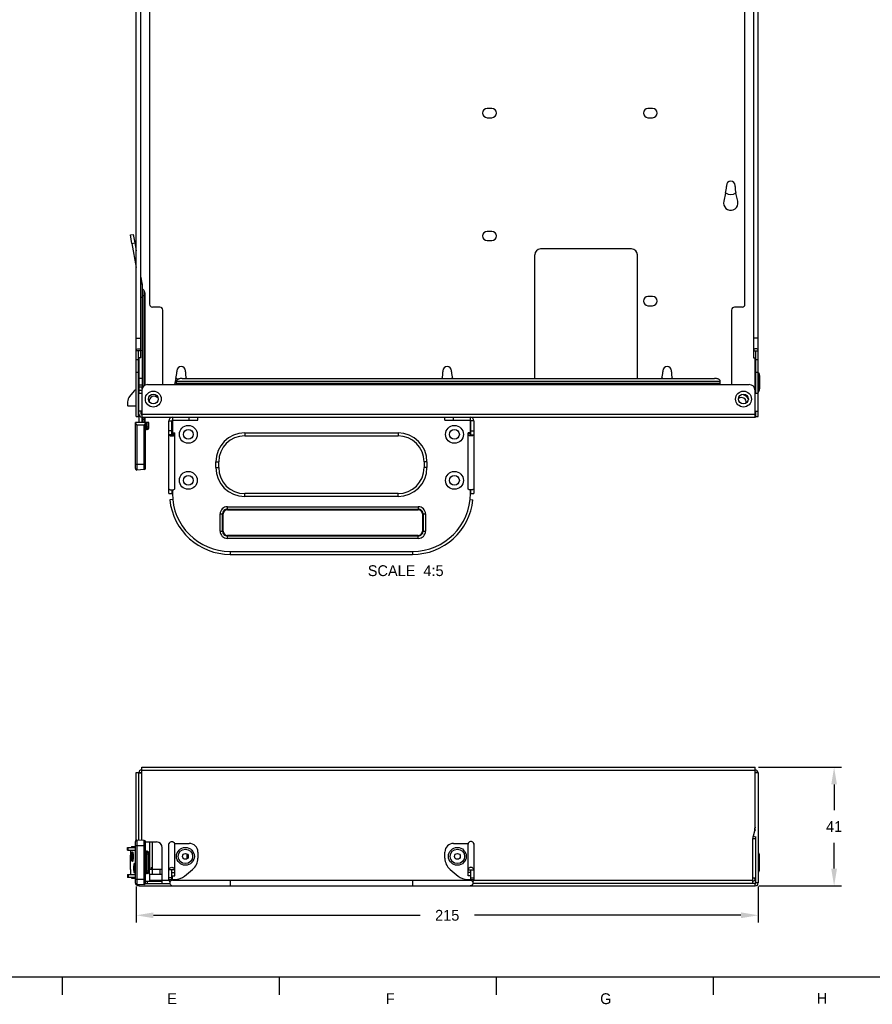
# Model space of a CAD drawing. Header units: millimetres. Extents: x 27 to 822, y 22 to 571.
# Tile 2 of 4: x 263 to 499, y 22 to 295. Entities that reach past the tile are written whole.
import ezdxf

# ---------------------------------------------------------------- set-up
doc = ezdxf.new("R2010")
doc.units = ezdxf.units.MM
doc.header["$LTSCALE"] = 46.255
doc.header["$PDMODE"] = 3
doc.header["$PDSIZE"] = 0.3125
doc.layers.get('0').update_dxf_attribs({"linetype": 'CONTINUOUS'})
doc.layers.get('Defpoints').update_dxf_attribs({"linetype": 'CONTINUOUS'})
for name, color, linetype in [('OES-SLED-ASSY-NOKIA-RDXF_FORMAT', 7, 'CONTINUOUS'), ('OES-SLED-ASSY-NOKIA-REFDXF_TEXT', 7, 'CONTINUOUS'), ('S5BN-MB-BLADDXF_CONTINUOUS_LINE', 7, 'CONTINUOUS'), ('S5FN-S5T-HDDDXF_CONTINUOUS_LINE', 7, 'CONTINUOUS'), ('S9N-10123543DXF_CONTINUOUS_LINE', 7, 'CONTINUOUS'), ('S9N-MB-REF_DXF_CONTINUOUS_LINE', 7, 'CONTINUOUS'), ('S9N-MB-TRAY-BASE-1DXF_DIMENSION', 7, 'CONTINUOUS'), ('S9N-MB-TRAY-DXF_CONTINUOUS_LINE', 7, 'CONTINUOUS'), ('S9N-SLED-FNT-REF_DXF_DIMENSION', 7, 'CONTINUOUS'), ('S9N-SLED-FNTDXF_CONTINUOUS_LINE', 7, 'CONTINUOUS'), ('TU1-RIVET-DUDXF_CONTINUOUS_LINE', 7, 'CONTINUOUS')]:
    doc.layers.add(name, color=color, linetype=linetype)
doc.styles.add('TEXTSTYLE_2', font='txt')
doc.dimstyles.new('DIMSTYLE_1', dxfattribs={"dimtxt": 3, "dimasz": 4.76, "dimexe": 2, "dimexo": 1, "dimgap": 3, "dimtad": 0, "dimtih": 1, "dimtoh": 1, "dimlfac": 1.25, "dimdsep": 46, "dimtxsty": 'Standard', "dimblk": '_FILLED', "dimblk1": '_FILLED', "dimblk2": '_FILLED', "dimcen": 0.09, "dimadec": 0, "dimazin": 0, "dimtp": 0.01, "dimtm": 0.01, "dimtfac": 1, "dimtofl": 0, "dimtmove": 0, "dimatfit": 3, "dimldrblk": '_FILLED', "dimfxl": 1, "dimtolj": 1, "dimarcsym": 0})

# ---------------------------------------------------------------- blocks, each defined once
blk = doc.blocks.new('_FILLED')
at = {"color": 0, "linetype": 'ByBlock'}
blk.add_solid([(0, 0), (-1, 0.167), (-1, -0.167)], dxfattribs=at)
blk = doc.blocks.new('*D1')
at = {"layer": 'Defpoints', "color": 0}
for p in [(466.59, 87.96), (466.67, 55.16), (488.46, 55.16)]:
    blk.add_point(p, dxfattribs=at)
at = {"layer": 'S9N-SLED-FNT-REF_DXF_DIMENSION', "color": 0, "linetype": 'Continuous', "lineweight": -2}
for p, q in [((467.59, 87.96), (490.46, 87.96)), ((488.46, 83.2), (488.46, 76.06)), ((488.46, 59.92), (488.46, 67.06)), ((467.67, 55.16), (490.46, 55.16))]:
    blk.add_line(p, q, dxfattribs=at)
at = {"layer": 'S9N-SLED-FNT-REF_DXF_DIMENSION', "color": 0, "lineweight": -2, "xscale": 4.76, "yscale": 4.76, "zscale": 4.76}
for p, rotation in [((488.46, 87.96), 90), ((488.46, 55.16), 270)]:
    blk.add_blockref('_FILLED', p, dxfattribs=dict(at, rotation=rotation))
at = {"layer": 'S9N-SLED-FNT-REF_DXF_DIMENSION', "color": 0, "insert": (488.46, 73.06), "char_height": 3, "attachment_point": 2}
blk.add_mtext('\\A1;41', dxfattribs=at)
blk = doc.blocks.new('*D2')
at = {"layer": 'Defpoints', "color": 0}
for p in [(295.47, 55.96), (467.47, 55.96), (467.47, 47.02)]:
    blk.add_point(p, dxfattribs=at)
at = {"layer": 'S9N-MB-TRAY-BASE-1DXF_DIMENSION', "color": 0, "linetype": 'Continuous', "lineweight": -2}
for p, q in [((295.47, 54.96), (295.47, 45.02)), ((467.47, 54.96), (467.47, 45.02)), ((300.23, 47.02), (373.97, 47.02)), ((462.71, 47.02), (388.97, 47.02))]:
    blk.add_line(p, q, dxfattribs=at)
at = {"layer": 'S9N-MB-TRAY-BASE-1DXF_DIMENSION', "color": 0, "lineweight": -2, "xscale": 4.76, "yscale": 4.76, "zscale": 4.76, "rotation": 180}
blk.add_blockref('_FILLED', (295.47, 47.02), dxfattribs=at)
at = {"layer": 'S9N-MB-TRAY-BASE-1DXF_DIMENSION', "color": 0, "lineweight": -2, "xscale": 4.76, "yscale": 4.76, "zscale": 4.76}
blk.add_blockref('_FILLED', (467.47, 47.02), dxfattribs=at)
at = {"layer": 'S9N-MB-TRAY-BASE-1DXF_DIMENSION', "color": 0, "insert": (381.47, 48.52), "char_height": 3, "attachment_point": 2}
blk.add_mtext('\\A1;215', dxfattribs=at)

msp = doc.modelspace()

# ---------------------------------------------------------------- linework, layer by layer
at = {"layer": 'OES-SLED-ASSY-NOKIA-RDXF_FORMAT', "color": 7, "linetype": 'Continuous'}
msp.add_line((35, 30), (811, 30), dxfattribs=at)
at = {"layer": 'OES-SLED-ASSY-NOKIA-RDXF_FORMAT', "color": 0, "linetype": 'Continuous'}
for p, q in [((275, 30), (275, 25)), ((335, 30), (335, 25)), ((395, 30), (395, 25)), ((455, 30), (455, 25))]:
    msp.add_line(p, q, dxfattribs=at)
at = {"layer": 'S5BN-MB-BLADDXF_CONTINUOUS_LINE', "color": 0, "linetype": 'Continuous'}
for p, q in [((293.8753, 235.2376), (294.6631, 235.3765)), ((294.2921, 232.874), (293.8753, 235.2376)), ((294.6631, 235.3765), (295.0799, 233.0129)), ((294.2921, 232.874), (295.0799, 233.0129)), ((294.2921, 232.874), (295.4716, 226.1842)), ((295.0799, 233.0129), (295.4716, 230.7913)), ((296.7516, 223.532), (297.0595, 221.7861)), ((296.7516, 221.7319), (297.0595, 221.7861)), ((296.7516, 221.6472), (297.0716, 221.6472)), ((297.0716, 221.6472), (297.0716, 217.8917)), ((297.0716, 217.8917), (296.7516, 217.8917)), ((297.0716, 217.8917), (297.0716, 193.0917)), ((297.567, 219.9276), (297.1185, 220.3762)), ((297.1185, 220.3762), (297.1185, 192.8156)), ((297.1185, 218.4917), (297.8716, 218.4917)), ((297.567, 219.9276), (297.567, 193.4356)), ((297.8716, 219.1923), (297.8716, 193.637)), ((296.2716, 193.0917), (296.2716, 201.2312)), ((296.2716, 195.5897), (297.0716, 195.5897)), ((296.2716, 193.7162), (297.0716, 193.7162)), ((294.9277, 192.119), (293.6279, 190.5592)), ((295.4716, 192.2917), (295.2965, 192.2917)), ((296.2716, 192.2917), (296.1116, 192.2917)), ((297.0716, 193.0917), (296.2716, 193.0917)), ((296.2716, 192.2917), (296.2716, 193.0917)), ((296.2716, 192.2917), (297.0007, 192.2917)), ((296.2716, 191.4117), (296.2716, 192.2917)), ((297.0716, 192.6817), (297.0716, 193.0917)), ((293.0716, 189.0227), (293.0716, 188.06)), ((293.2316, 187.9), (295.4716, 187.9)), ((296.1116, 187.9), (296.1916, 187.9)), ((296.2716, 183.3717), (296.2716, 185.2917)), ((296.9916, 185.9317), (296.8316, 185.9317)), ((296.9916, 185.6117), (296.8396, 185.6117)), ((297.0716, 183.3717), (297.0716, 184.8517)), ((297.1185, 184.8517), (297.1185, 183.3717)), ((297.1185, 184.2517), (297.8716, 184.2517)), ((297.567, 184.8517), (297.567, 183.3717)), ((297.8716, 184.8517), (297.8716, 183.5511)), ((293.0716, 65.0025), (293.0716, 65.8025)), ((293.0716, 65.8025), (295.2316, 65.8025)), ((293.2316, 65.0025), (293.2316, 65.8025)), ((294.2921, 66.0425), (295.2316, 66.0425)), ((293.0716, 65.0025), (295.2316, 65.0025)), ((293.8753, 59.6425), (293.8753, 63.6425)), ((294.1601, 63.2425), (294.3176, 63.2425)), ((294.8199, 60.0425), (294.9775, 60.0425)), ((293.0716, 58.2825), (293.0716, 57.4825)), ((293.0716, 58.2825), (295.2316, 58.2825)), ((295.2316, 57.4825), (293.0716, 57.4825)), ((293.2316, 58.2825), (293.2316, 57.4825)), ((294.2921, 57.2425), (295.2316, 57.2425))]:
    msp.add_line(p, q, dxfattribs=at)
for centre, radius, start, end in [((296.2716, 221.6472), 0.8, 0, 10), ((297.2316, 220.4893), 0.16, 180, 225), ((296.8316, 219.1923), 1.04, 0, 45), ((295.2965, 191.8117), 0.48, 90, 140.194429), ((295.4716, 189.0227), 2.4, 140.194429, 180), ((293.2316, 188.06), 0.16, 180, 270), ((296.8316, 183.5511), 1.04, 350.00204, 360)]:
    msp.add_arc(centre, radius, start, end, dxfattribs=at)
for points, knots in [([(294.2921, 66.0425), (294.255, 66.0425), (294.1974, 65.9891), (294.1489, 65.9008), (294.1232, 65.8382), (294.1105, 65.8029)], [0, 0, 0, 0, 0.35707994, 0.63859637, 1, 1, 1, 1]), ([(293.9495, 65.0097), (293.937, 64.9054), (293.8915, 64.4511), (293.8753, 63.994), (293.8753, 63.6425)], [0, 0, 0, 0, 0.22999549, 1, 1, 1, 1]), ([(294.1601, 63.2425), (294.1601, 63.4161), (294.168, 63.6685), (294.1971, 63.989), (294.2252, 64.1929), (294.2595, 64.3606), (294.2934, 64.4742), (294.3253, 64.5415), (294.3504, 64.5807), (294.3786, 64.6025), (294.3962, 64.6025)], [0, 0, 0, 0, 0.36872094, 0.53585988, 0.68323428, 0.80562813, 0.89918875, 0.93456048, 0.96250558, 1, 1, 1, 1]), ([(294.3962, 61.8825), (294.3786, 61.8825), (294.3504, 61.9042), (294.3253, 61.9435), (294.2934, 62.0107), (294.2595, 62.1243), (294.2252, 62.2921), (294.1971, 62.496), (294.168, 62.8164), (294.1601, 63.0689), (294.1601, 63.2425)], [0, 0, 0, 0, 0.03749442, 0.06543952, 0.10081125, 0.19437187, 0.31676572, 0.46414012, 0.63127906, 1, 1, 1, 1]), ([(294.4557, 64.4796), (294.43, 64.412), (294.3902, 64.2449), (294.3317, 63.8328), (294.3176, 63.4879), (294.3176, 63.2425)], [0, 0, 0, 0, 0.17359121, 0.41048255, 1, 1, 1, 1]), ([(294.3176, 63.2425), (294.3176, 62.9971), (294.3317, 62.6522), (294.3902, 62.2401), (294.43, 62.0729), (294.4557, 62.0054)], [0, 0, 0, 0, 0.58951728, 0.82640866, 1, 1, 1, 1]), ([(294.3962, 64.6025), (294.405, 64.6025), (294.4174, 64.5981), (294.4272, 64.5908), (294.4299, 64.5886)], [0, 0, 0, 0, 0.71904767, 1, 1, 1, 1]), ([(294.4299, 64.5886), (294.4434, 64.5774), (294.4685, 64.5418), (294.4855, 64.5029), (294.4943, 64.4796)], [0, 0, 0, 0, 0.41383834, 1, 1, 1, 1]), ([(294.4943, 64.4796), (294.52, 64.412), (294.5599, 64.2449), (294.6184, 63.8328), (294.6324, 63.4879), (294.6324, 63.2425)], [0, 0, 0, 0, 0.17358745, 0.41047769, 1, 1, 1, 1]), ([(294.6324, 63.2425), (294.6324, 62.9971), (294.6184, 62.6522), (294.5599, 62.2401), (294.52, 62.0729), (294.4943, 62.0054)], [0, 0, 0, 0, 0.58952231, 0.82641255, 1, 1, 1, 1]), ([(294.4299, 61.8963), (294.4272, 61.8941), (294.4174, 61.8869), (294.405, 61.8825), (294.3962, 61.8825)], [0, 0, 0, 0, 0.28095233, 1, 1, 1, 1]), ([(294.4943, 62.0054), (294.4855, 61.9821), (294.4685, 61.9432), (294.4434, 61.9075), (294.4299, 61.8963)], [0, 0, 0, 0, 0.58616166, 1, 1, 1, 1]), ([(294.8199, 60.0425), (294.8199, 60.2161), (294.8279, 60.4685), (294.857, 60.789), (294.8851, 60.9929), (294.9194, 61.1606), (294.9532, 61.2742), (294.9851, 61.3415), (295.0102, 61.3807), (295.0385, 61.4025), (295.0561, 61.4025)], [0, 0, 0, 0, 0.36872094, 0.53585988, 0.68323428, 0.80562813, 0.89918875, 0.93456048, 0.96250558, 1, 1, 1, 1]), ([(295.0561, 58.6825), (295.0385, 58.6825), (295.0102, 58.7042), (294.9851, 58.7435), (294.9532, 58.8107), (294.9194, 58.9243), (294.8851, 59.0921), (294.857, 59.296), (294.8279, 59.6164), (294.8199, 59.8689), (294.8199, 60.0425)], [0, 0, 0, 0, 0.03749442, 0.06543952, 0.10081125, 0.19437187, 0.31676572, 0.46414012, 0.63127906, 1, 1, 1, 1]), ([(295.1156, 61.2796), (295.0899, 61.212), (295.05, 61.0449), (294.9916, 60.6328), (294.9775, 60.2879), (294.9775, 60.0425)], [0, 0, 0, 0, 0.17359121, 0.41048255, 1, 1, 1, 1]), ([(294.9775, 60.0425), (294.9775, 59.7971), (294.9916, 59.4522), (295.05, 59.0401), (295.0899, 58.8729), (295.1156, 58.8054)], [0, 0, 0, 0, 0.58951728, 0.82640866, 1, 1, 1, 1]), ([(295.0561, 61.4025), (295.0649, 61.4025), (295.0772, 61.3981), (295.0871, 61.3908), (295.0897, 61.3886)], [0, 0, 0, 0, 0.71904767, 1, 1, 1, 1]), ([(295.0897, 61.3886), (295.1033, 61.3774), (295.1283, 61.3418), (295.1454, 61.3029), (295.1542, 61.2796)], [0, 0, 0, 0, 0.41383834, 1, 1, 1, 1]), ([(295.1542, 61.2796), (295.1722, 61.2324), (295.2028, 61.1199), (295.2235, 61.0055), (295.2334, 60.9406)], [0, 0, 0, 0, 0.43475379, 1, 1, 1, 1]), ([(293.8753, 59.6425), (293.8753, 59.5218), (293.8814, 59.0653), (293.9094, 58.6087), (293.9495, 58.2753)], [0, 0, 0, 0, 0.26443703, 1, 1, 1, 1]), ([(294.1105, 57.482), (294.1232, 57.4468), (294.1489, 57.3842), (294.1974, 57.2959), (294.255, 57.2425), (294.2921, 57.2425)], [0, 0, 0, 0, 0.36140363, 0.64292006, 1, 1, 1, 1]), ([(295.0897, 58.6963), (295.0871, 58.6941), (295.0772, 58.6869), (295.0649, 58.6825), (295.0561, 58.6825)], [0, 0, 0, 0, 0.28095233, 1, 1, 1, 1]), ([(295.1542, 58.8054), (295.1454, 58.7821), (295.1283, 58.7432), (295.1033, 58.7075), (295.0897, 58.6963)], [0, 0, 0, 0, 0.58616166, 1, 1, 1, 1]), ([(295.2334, 59.1444), (295.2235, 59.0794), (295.2028, 58.9651), (295.1722, 58.8526), (295.1542, 58.8054)], [0, 0, 0, 0, 0.56524621, 1, 1, 1, 1])]:
    msp.add_open_spline(points, degree=3, knots=knots, dxfattribs=at)
for points in [[(294.4722, 64.5188), (294.4662, 64.5059), (294.4607, 64.4928), (294.4557, 64.4796)], [(294.4557, 62.0054), (294.4607, 61.9921), (294.4662, 61.979), (294.4722, 61.9662)], [(295.1321, 61.3188), (295.1261, 61.3059), (295.1206, 61.2928), (295.1156, 61.2796)], [(295.1156, 58.8054), (295.1206, 58.7921), (295.1261, 58.779), (295.1321, 58.7662)]]:
    msp.add_open_spline(points, degree=3, dxfattribs=at)
at = {"layer": 'S5FN-S5T-HDDDXF_CONTINUOUS_LINE', "color": 0, "linetype": 'Continuous'}
for p, q in [((298.9116, 183.3717), (295.2316, 183.3717)), ((295.2316, 170.5932), (295.2316, 183.3717)), ((297.6526, 182.5717), (295.6526, 182.5717)), ((295.6526, 182.5717), (295.6526, 170.1937)), ((297.6526, 170.2985), (297.6526, 182.5717)), ((298.0316, 170.698), (298.0316, 183.3717)), ((298.2591, 183.3717), (298.2591, 181.3836)), ((298.5326, 181.3979), (298.5326, 183.3717)), ((298.9116, 181.7974), (298.9116, 183.3717)), ((298.0316, 182.1717), (298.9116, 182.1717)), ((298.5326, 181.3979), (298.2591, 181.3836)), ((295.2316, 171.7717), (298.0316, 171.7717)), ((297.6526, 170.2985), (295.6526, 170.1937)), ((295.2316, 55.864), (295.2316, 67.421)), ((298.0316, 66.2425), (295.2316, 66.2425)), ((295.6526, 67.8204), (295.6526, 55.4645)), ((297.6526, 67.7156), (295.6526, 67.8204)), ((297.6526, 55.5694), (297.6526, 67.7156)), ((298.0316, 55.9688), (298.0316, 67.3162)), ((298.9116, 63.9625), (298.0316, 63.9625)), ((298.2591, 64.7506), (298.2591, 58.5344)), ((298.2591, 64.7506), (298.5326, 64.7362)), ((298.5326, 58.5487), (298.5326, 64.7362)), ((298.9116, 58.9482), (298.9116, 64.3368)), ((298.0316, 59.3225), (298.9116, 59.3225)), ((298.5326, 58.5487), (298.2591, 58.5344)), ((295.2316, 57.0425), (298.0316, 57.0425)), ((297.6526, 55.5694), (295.6526, 55.4645))]:
    msp.add_line(p, q, dxfattribs=at)
for centre, radius, start, end in [((298.2716, 181.1439), 0.24, 93, 180), ((298.5116, 181.7974), 0.4, 273, 360), ((295.6316, 170.5932), 0.4, 180, 273), ((297.6316, 170.698), 0.4, 273, 360), ((295.6316, 67.421), 0.4, 87, 180), ((297.6316, 67.3162), 0.4, 0, 87), ((298.2716, 64.9902), 0.24, 180, 267), ((298.5116, 64.3368), 0.4, 0, 87), ((298.2716, 58.2947), 0.24, 93, 180), ((298.5116, 58.9482), 0.4, 273, 360), ((295.6316, 55.864), 0.4, 180, 273), ((297.6316, 55.9688), 0.4, 273, 360)]:
    msp.add_arc(centre, radius, start, end, dxfattribs=at)
for points, knots in [([(295.2316, 183.2762), (295.2316, 183.2541), (295.2445, 183.2046), (295.2792, 183.1297), (295.3271, 183.046), (295.4052, 182.9236), (295.5152, 182.7651), (295.6063, 182.6371), (295.6526, 182.5717)], [0, 0, 0, 0, 0.0800074, 0.18171264, 0.29991793, 0.42956382, 0.70901083, 1, 1, 1, 1]), ([(297.6526, 182.5717), (297.6963, 182.6335), (297.7812, 182.7548), (297.8977, 182.9321), (297.9793, 183.0746), (298.0215, 183.1803), (298.0316, 183.2295), (298.0316, 183.252)], [0, 0, 0, 0, 0.28941258, 0.56535188, 0.81091737, 0.91435272, 1, 1, 1, 1])]:
    msp.add_open_spline(points, degree=3, knots=knots, dxfattribs=at)
at = {"layer": 'S9N-10123543DXF_CONTINUOUS_LINE', "color": 0, "linetype": 'Continuous'}
for p, q in [((299.1516, 67.3225), (299.1516, 59.8025)), ((299.9116, 67.3225), (299.9116, 59.8025)), ((309.5116, 63.9873), (309.5116, 62.6577)), ((299.557, 60.2425), (299.557, 59.8025)), ((299.557, 60.2425), (299.9116, 60.2425)), ((299.1516, 58.3625), (299.1516, 56.4425)), ((302.6716, 56.6825), (299.1516, 56.6825))]:
    msp.add_line(p, q, dxfattribs=at)
at = {"layer": 'S9N-MB-REF_DXF_CONTINUOUS_LINE', "color": 0, "linetype": 'Continuous'}
for p, q in [((299.1516, 509.5717), (299.1516, 216.0517)), ((463.7916, 216.0517), (463.7916, 468.2917)), ((393.7916, 270.2117), (392.5116, 270.2117)), ((438.2716, 270.2117), (436.9916, 270.2117)), ((392.5116, 267.6517), (393.7916, 267.6517)), ((436.9916, 267.6517), (438.2716, 267.6517)), ((458.6716, 248.8517), (458.6716, 248.5894)), ((461.0716, 248.5894), (461.0716, 248.8517)), ((458.4548, 246.7393), (457.9259, 244.5142)), ((461.8174, 244.5142), (461.2885, 246.7393)), ((461.8554, 243.7971), (461.8174, 244.5142)), ((393.7916, 236.2117), (392.5116, 236.2117)), ((392.5116, 233.6517), (393.7916, 233.6517)), ((405.6556, 195.5354), (405.6556, 229.7317)), ((432.4556, 231.3317), (407.2556, 231.3317)), ((434.0556, 195.5354), (434.0556, 229.7317)), ((438.2716, 218.2117), (436.9916, 218.2117)), ((302.0316, 215.2517), (299.9516, 215.2517)), ((436.9916, 215.6517), (438.2716, 215.6517)), ((462.9916, 215.2517), (460.9116, 215.2517)), ((302.8316, 193.8117), (302.8316, 214.4517)), ((460.1116, 214.4517), (460.1116, 193.8117)), ((306.6716, 197.6517), (306.6716, 197.3894)), ((309.0716, 197.3894), (309.0716, 197.6517)), ((380.2716, 197.6517), (380.2716, 197.3894)), ((382.6716, 197.3894), (382.6716, 197.6517)), ((441.0716, 197.6517), (441.0716, 197.3894)), ((443.4716, 197.3894), (443.4716, 197.6517)), ((306.4548, 195.5393), (306.0441, 193.8117)), ((299.1516, 58.3625), (299.1516, 59.8025)), ((299.1516, 59.8025), (302.6716, 59.8025)), ((299.1516, 58.3625), (302.6716, 58.3625)), ((299.9516, 58.3625), (299.9516, 59.8025)), ((302.0316, 59.8025), (302.0316, 58.3625))]:
    msp.add_line(p, q, dxfattribs=at)
for centre, radius, start, end in [((392.5116, 268.9317), 1.28, 90, 270), ((393.7916, 268.9317), 1.28, 270, 90), ((436.9916, 268.9317), 1.28, 90, 270), ((438.2716, 268.9317), 1.28, 270, 90), ((450.6716, 248.5894), 8, 346.628849, 360), ((459.8716, 248.8517), 1.2, 0, 180), ((469.0716, 248.5894), 8, 180, 193.371151), ((459.8716, 244.0517), 2, 166.628849, 352.687972), ((392.5116, 234.9317), 1.28, 90, 270), ((393.7916, 234.9317), 1.28, 270, 90), ((407.2556, 229.7317), 1.6, 90, 180), ((432.4556, 229.7317), 1.6, 0, 90), ((436.9916, 216.9317), 1.28, 90, 270), ((438.2716, 216.9317), 1.28, 270, 90), ((299.9516, 216.0517), 0.8, 180, 270), ((302.0316, 214.4517), 0.8, 0, 90), ((460.9116, 214.4517), 0.8, 90, 180), ((462.9916, 216.0517), 0.8, 270, 360), ((307.8716, 197.6517), 1.2, 0, 180), ((381.4716, 197.6517), 1.2, 0, 180), ((442.2716, 197.6517), 1.2, 0, 180), ((298.6716, 197.3894), 8, 346.628849, 360), ((317.0716, 197.3894), 8, 180, 193.371151), ((372.2716, 197.3894), 8, 346.628849, 360), ((390.6716, 197.3894), 8, 180, 193.371151), ((433.0716, 197.3894), 8, 346.628849, 360), ((451.4716, 197.3894), 8, 180, 193.371151)]:
    msp.add_arc(centre, radius, start, end, dxfattribs=at)
at = {"layer": 'S9N-MB-TRAY-DXF_CONTINUOUS_LINE', "color": 0, "linetype": 'Continuous'}
for p, q in [((466.1916, 521.4917), (466.1916, 201.2312)), ((467.4716, 185.0117), (467.4716, 522.1506)), ((295.4716, 185.0117), (295.4716, 514.2306)), ((296.7516, 201.2312), (296.7516, 513.5717)), ((295.4716, 206.68), (296.7516, 206.68)), ((467.4716, 206.68), (466.1916, 206.68)), ((296.7516, 203.1872), (295.4716, 203.1872)), ((296.1116, 185.0117), (296.1116, 203.1872)), ((466.1916, 203.1872), (467.4716, 203.1872)), ((466.8316, 191.4117), (466.8316, 203.1872)), ((296.1116, 200.6761), (295.4716, 200.6761)), ((296.7516, 201.2312), (296.1116, 201.2312)), ((466.1916, 201.2312), (466.8316, 201.2312)), ((466.6716, 191.4527), (466.6716, 201.2312)), ((467.4716, 200.6761), (466.8316, 200.6761)), ((296.1116, 197.1834), (295.4716, 197.1834)), ((467.4716, 197.1834), (466.8316, 197.1834)), ((467.5349, 197.1931), (467.7542, 196.7718)), ((467.5349, 191.7102), (467.5349, 197.1931)), ((467.7542, 192.1315), (467.7542, 196.7718)), ((467.8716, 196.2917), (467.8716, 192.6117)), ((467.5349, 191.7102), (467.7542, 192.1315)), ((466.8316, 185.0117), (466.8316, 186.4517)), ((295.4716, 185.0117), (296.2716, 185.0117)), ((304.5116, 183.8117), (305.4716, 183.8117)), ((304.5116, 163.6517), (304.5116, 183.8117)), ((305.0716, 184.8774), (305.0716, 184.6844)), ((305.3116, 179.9621), (305.3116, 183.8117)), ((305.4716, 184.8517), (305.4716, 180.4615)), ((305.4716, 184.7717), (312.5116, 184.7717)), ((305.4716, 183.9717), (312.5116, 183.9717)), ((310.1116, 183.9717), (310.1116, 184.7717)), ((312.5116, 183.9717), (312.5116, 184.7717)), ((380.8316, 184.7717), (387.8716, 184.7717)), ((380.8316, 183.9717), (380.8316, 184.7717)), ((380.8316, 183.9717), (387.8716, 183.9717)), ((383.2316, 183.9717), (383.2316, 184.7717)), ((387.8716, 180.4615), (387.8716, 184.8517)), ((388.8316, 183.8117), (387.8716, 183.8117)), ((388.0316, 179.9621), (388.0316, 183.8117)), ((388.2716, 184.8774), (388.2716, 184.6844)), ((388.8316, 183.8117), (388.8316, 163.6517)), ((466.8316, 185.0117), (467.4716, 185.0117)), ((305.3116, 180.9939), (304.5116, 180.9939)), ((306.1116, 179.9621), (304.5116, 179.9621)), ((305.3116, 180.4615), (306.1116, 180.4615)), ((305.3116, 180.306), (306.1116, 180.306)), ((306.1116, 165.0198), (306.1116, 180.4613)), ((325.4716, 180.4517), (367.8716, 180.4517)), ((325.4716, 180.4517), (325.4716, 179.6517)), ((367.8716, 180.4517), (367.8716, 179.6517)), ((388.0316, 180.4615), (387.2316, 180.4615)), ((387.2316, 165.0198), (387.2316, 180.4613)), ((388.0316, 180.306), (387.2316, 180.306)), ((387.2316, 179.9621), (388.8316, 179.9621)), ((388.0316, 180.9939), (388.8316, 180.9939)), ((325.4716, 179.6517), (367.8716, 179.6517)), ((317.4716, 172.4517), (318.2716, 172.4517)), ((317.4716, 170.8517), (317.4716, 172.4517)), ((318.2716, 170.8517), (318.2716, 172.4517)), ((375.8716, 172.4517), (375.0716, 172.4517)), ((375.0716, 172.4517), (375.0716, 170.8517)), ((375.8716, 172.4517), (375.8716, 170.8517)), ((317.4716, 170.8517), (318.2716, 170.8517)), ((375.8716, 170.8517), (375.0716, 170.8517)), ((304.5116, 163.6517), (305.4716, 163.6517)), ((305.3116, 164.6759), (305.3116, 163.6517)), ((305.4716, 164.6896), (305.4716, 163.6517)), ((367.8716, 163.6517), (325.4716, 163.6517)), ((325.4716, 162.8517), (325.4716, 163.6517)), ((367.8716, 162.8517), (367.8716, 163.6517)), ((387.8716, 163.6517), (387.8716, 164.6896)), ((387.8716, 163.6517), (388.8316, 163.6517)), ((388.0316, 163.6517), (388.0316, 164.6759)), ((305.5516, 162.0543), (304.7556, 161.9745)), ((367.8716, 162.8517), (325.4716, 162.8517)), ((387.7917, 162.0543), (388.5877, 161.9745)), ((318.674, 158.0517), (319.5379, 158.0517)), ((318.674, 153.2517), (318.674, 158.0517)), ((319.3528, 153.2517), (319.3528, 158.0517)), ((319.4248, 153.2517), (319.4248, 158.0517)), ((319.5379, 153.2517), (319.5379, 158.0517)), ((320.6716, 160.0493), (373.4716, 160.0493)), ((320.6716, 159.1854), (320.6716, 160.0493)), ((320.6716, 159.3705), (373.4716, 159.3705)), ((320.6716, 159.2985), (373.4716, 159.2985)), ((320.6716, 159.1854), (373.4716, 159.1854)), ((373.4716, 160.0493), (373.4716, 159.1854)), ((374.6054, 158.0517), (375.4693, 158.0517)), ((374.6054, 158.0517), (374.6054, 153.2517)), ((374.7185, 158.0517), (374.7185, 153.2517)), ((374.7905, 158.0517), (374.7905, 153.2517)), ((375.4693, 158.0517), (375.4693, 153.2517)), ((318.674, 153.2517), (319.5379, 153.2517)), ((374.6054, 153.2517), (375.4693, 153.2517)), ((373.4716, 152.1179), (320.6716, 152.1179)), ((320.6716, 151.254), (320.6716, 152.1179)), ((373.4716, 152.0048), (320.6716, 152.0048)), ((373.4716, 151.9328), (320.6716, 151.9328)), ((373.4716, 151.254), (320.6716, 151.254)), ((373.4716, 151.254), (373.4716, 152.1179)), ((321.4716, 147.6517), (371.8716, 147.6517)), ((321.4716, 147.6517), (321.4716, 146.8517)), ((371.8716, 147.6517), (371.8716, 146.8517)), ((321.4716, 146.8517), (371.8716, 146.8517)), ((295.4716, 67.821), (295.4716, 86.5225)), ((295.4716, 86.5225), (296.1116, 86.5225)), ((296.1116, 86.5225), (296.1116, 67.7964)), ((466.8316, 86.5225), (467.4716, 86.5225)), ((466.8316, 86.4425), (466.8316, 86.5225)), ((467.4716, 86.5225), (467.4716, 55.9625)), ((296.1916, 79.973), (296.1116, 79.973)), ((296.1916, 78.8813), (296.1116, 78.8813)), ((296.1916, 75.6825), (296.1116, 75.6825)), ((296.1213, 73.9225), (296.1916, 73.9225)), ((304.5116, 56.9225), (304.5116, 66.9225)), ((304.563, 66.9225), (304.5116, 66.9225)), ((306.0603, 66.9225), (310.1116, 66.9225)), ((306.1116, 57.9397), (306.1116, 66.6893)), ((383.2316, 66.9225), (387.283, 66.9225)), ((387.2316, 57.9397), (387.2316, 66.6893)), ((388.7803, 66.9225), (388.8316, 66.9225)), ((388.8316, 66.9225), (388.8316, 56.9225)), ((312.5116, 64.5225), (312.5116, 62.796)), ((380.8316, 62.796), (380.8316, 64.5225)), ((466.822, 63.1625), (466.7516, 63.1625)), ((467.5349, 64.3039), (467.7542, 63.8826)), ((467.5349, 58.821), (467.5349, 64.3039)), ((467.7542, 59.2423), (467.7542, 63.8826)), ((467.8716, 59.7225), (467.8716, 63.4025)), ((306.1116, 59.574), (304.5116, 59.574)), ((305.3116, 57.4071), (304.5116, 57.4071)), ((305.3116, 56.9225), (305.3116, 59.574)), ((305.3116, 58.8517), (306.1116, 58.8517)), ((305.3116, 57.9396), (306.1116, 57.9396)), ((305.4716, 56.9225), (305.4716, 57.9396)), ((308.8242, 57.8496), (311.0724, 59.7231)), ((382.2709, 59.7231), (384.5191, 57.8496)), ((387.2316, 59.574), (388.8316, 59.574)), ((388.0316, 58.8517), (387.2316, 58.8517)), ((388.0316, 57.9396), (387.2316, 57.9396)), ((387.8716, 57.9396), (387.8716, 56.9225)), ((388.0316, 56.9225), (388.0316, 59.574)), ((388.0316, 57.4071), (388.8316, 57.4071)), ((466.7516, 57.2311), (466.7516, 56.7625)), ((466.8316, 55.9625), (466.8316, 57.3225)), ((467.5349, 58.821), (467.7542, 59.2423)), ((296.2716, 55.1625), (296.2716, 55.497)), ((296.2716, 55.1625), (305.5516, 55.1625)), ((298.0316, 55.8025), (304.7872, 55.8025)), ((304.5116, 56.9225), (306.2634, 56.9225)), ((305.0716, 55.1625), (305.0716, 55.2697)), ((305.0716, 55.2697), (305.178, 55.2697)), ((305.4716, 56.7625), (387.8716, 56.7625)), ((305.5516, 55.1625), (387.7917, 55.1625)), ((321.4716, 56.7625), (321.4716, 55.1625)), ((371.8716, 56.7625), (371.8716, 55.1625)), ((387.0798, 56.9225), (388.8316, 56.9225)), ((387.7917, 55.1625), (466.6716, 55.1625)), ((388.1652, 55.2697), (388.2716, 55.2697)), ((388.2716, 55.1625), (388.2716, 55.2697)), ((466.6716, 55.8025), (388.556, 55.8025)), ((466.5159, 56.7625), (466.7516, 56.7625)), ((466.6716, 55.1625), (466.6716, 55.8025)), ((467.4716, 55.9625), (466.8316, 55.9625))]:
    msp.add_line(p, q, dxfattribs=at)
for centre, radius in [((309.8716, 180.0517), 2.4685), ((383.4716, 180.0517), 2.4685), ((309.8716, 180.0517), 1.36), ((383.4716, 180.0517), 1.36), ((309.8716, 167.3202), 2.4685), ((383.4716, 167.3202), 2.4685), ((309.8716, 167.3202), 1.36), ((383.4716, 167.3202), 1.36), ((309.0716, 63.3225), 2.4685), ((384.2716, 63.3225), 2.4685)]:
    msp.add_circle(centre, radius, dxfattribs=at)
for centre, radius, start, end in [((459.8716, 248.8517), 2.44, 234.82877, 305.17123), ((466.8316, 196.2917), 1.04, 0, 27.495006), ((307.8716, 197.6517), 2.44, 234.82877, 253.154203), ((307.8716, 197.6517), 2.44, 300, 305.17123), ((381.4716, 197.6517), 2.44, 234.82877, 240), ((381.4716, 197.6517), 2.44, 300, 305.17123), ((442.2716, 197.6517), 2.44, 234.82877, 240), ((442.2716, 197.6517), 2.44, 300, 305.17123), ((466.8316, 192.6117), 1.04, 332.504994, 360), ((305.4716, 183.8117), 0.96, 90, 180), ((305.4716, 183.8117), 0.16, 90, 180), ((387.8716, 183.8117), 0.96, 0, 90), ((387.8716, 183.8117), 0.16, 0, 90), ((325.4716, 172.4517), 8, 90, 180), ((367.8716, 172.4517), 8, 0, 90), ((325.4716, 172.4517), 7.2, 90, 180), ((367.8716, 172.4517), 7.2, 0, 90), ((325.4716, 170.8517), 8, 180, 270), ((325.4716, 170.8517), 7.2, 180, 270), ((367.8716, 170.8517), 8, 270, 360), ((367.8716, 170.8517), 7.2, 270, 360), ((321.4716, 163.6517), 16, 180, 270), ((371.8716, 163.6517), 16, 270, 360), ((321.4716, 163.6517), 16.8, 185.729578, 270), ((371.8716, 163.6517), 16.8, 270, 354.270422), ((320.6716, 158.0517), 1.9976, 90, 180.000001), ((320.6716, 158.0517), 1.3188, 90, 180.000001), ((320.6716, 158.0517), 1.2469, 90, 180.000001), ((320.6716, 158.0517), 1.1337, 90, 180), ((373.4716, 158.0517), 1.9976, 360, 90.000001), ((373.4716, 158.0517), 1.3188, 360, 90.000001), ((373.4716, 158.0517), 1.2469, 360, 90.000001), ((373.4716, 158.0517), 1.1337, 0, 90), ((320.6716, 153.2517), 1.9976, 180, 270.000001), ((320.6716, 153.2517), 1.3188, 180, 270.000001), ((320.6716, 153.2517), 1.2469, 180, 270.000001), ((320.6716, 153.2517), 1.1337, 180, 270), ((373.4716, 153.2517), 1.9976, 270, 0.000001), ((373.4716, 153.2517), 1.3188, 270, 0.000001), ((373.4716, 153.2517), 1.2469, 270, 0.000001), ((373.4716, 153.2517), 1.1337, 270, 360), ((296.1118, 78.9539), 1.3308, 86.41981, 90.008178), ((305.1869, 66.6845), 0.6757, 159.159903, 160.106391), ((305.1865, 66.6846), 0.6753, 155.396008, 159.160085), ((310.1116, 64.5225), 2.4, 0, 90), ((383.2316, 64.5225), 2.4, 90, 180), ((388.1567, 66.6846), 0.6753, 20.839915, 24.603992), ((388.1564, 66.6845), 0.6757, 19.893609, 20.840097), ((308.5116, 62.796), 4, 309.805571, 360), ((384.8316, 62.796), 4, 180, 230.194429), ((466.8316, 63.4025), 1.04, 0, 27.495006), ((306.2634, 60.9225), 4, 270, 309.805571), ((387.0798, 60.9225), 4, 230.194429, 270), ((466.8316, 59.7225), 1.04, 332.504994, 360), ((296.2716, 55.9625), 0.8, 218.675275, 270), ((305.4716, 56.9225), 0.96, 180, 225.834554), ((305.4716, 56.9225), 0.16, 180, 270), ((305.5518, 55.9782), 0.7843, 90.015057, 95.722727), ((387.7915, 55.9782), 0.7843, 84.277273, 89.984943), ((387.8716, 56.9225), 0.16, 270, 360), ((387.8716, 56.9225), 0.96, 314.165446, 360), ((466.6716, 55.9625), 0.8, 270, 360), ((466.6716, 55.9625), 0.16, 270, 360)]:
    msp.add_arc(centre, radius, start, end, dxfattribs=at)
for points, knots in [([(295.4716, 203.1872), (295.4716, 203.333), (295.6294, 203.6453), (295.9513, 203.7457), (296.1116, 203.7457)], [0, 0, 0, 0, 0.4763113, 1, 1, 1, 1]), ([(296.4218, 203.676), (296.5168, 203.6299), (296.6842, 203.4943), (296.7516, 203.2861), (296.7516, 203.1872)], [0, 0, 0, 0, 0.51624486, 1, 1, 1, 1]), ([(466.5215, 203.676), (466.4265, 203.6299), (466.2591, 203.4943), (466.1916, 203.2861), (466.1916, 203.1872)], [0, 0, 0, 0, 0.51624486, 1, 1, 1, 1]), ([(467.4716, 203.1872), (467.4716, 203.333), (467.3139, 203.6453), (466.992, 203.7457), (466.8316, 203.7457)], [0, 0, 0, 0, 0.4763113, 1, 1, 1, 1]), ([(304.5116, 179.9621), (304.5116, 179.8495), (304.6847, 179.7351), (304.8698, 179.6732), (305.0596, 179.6296), (305.2092, 179.6181), (305.3116, 179.6181)], [0, 0, 0, 0, 0.36891011, 0.50935725, 0.66435584, 1, 1, 1, 1]), ([(305.3116, 179.6181), (305.4141, 179.6181), (305.5636, 179.6296), (305.7535, 179.6732), (305.9386, 179.7351), (306.1116, 179.8495), (306.1116, 179.9621)], [0, 0, 0, 0, 0.33564416, 0.49064275, 0.63108989, 1, 1, 1, 1]), ([(388.0316, 179.6181), (387.9292, 179.6181), (387.7796, 179.6296), (387.5898, 179.6732), (387.4047, 179.7351), (387.2316, 179.8495), (387.2316, 179.9621)], [0, 0, 0, 0, 0.33564416, 0.49064275, 0.63108989, 1, 1, 1, 1]), ([(388.8316, 179.9621), (388.8316, 179.8495), (388.6586, 179.7351), (388.4735, 179.6732), (388.2836, 179.6296), (388.1341, 179.6181), (388.0316, 179.6181)], [0, 0, 0, 0, 0.36891011, 0.50935725, 0.66435584, 1, 1, 1, 1]), ([(304.5116, 165.0198), (304.5116, 164.9073), (304.6847, 164.7928), (304.8698, 164.7309), (305.0596, 164.6874), (305.2092, 164.6759), (305.3116, 164.6759)], [0, 0, 0, 0, 0.36891011, 0.50935725, 0.66435584, 1, 1, 1, 1]), ([(305.3116, 164.6759), (305.4141, 164.6759), (305.5636, 164.6874), (305.7535, 164.7309), (305.9386, 164.7928), (306.1116, 164.9073), (306.1116, 165.0198)], [0, 0, 0, 0, 0.33564416, 0.49064275, 0.63108989, 1, 1, 1, 1]), ([(388.0316, 164.6759), (387.9292, 164.6759), (387.7796, 164.6874), (387.5898, 164.7309), (387.4047, 164.7928), (387.2316, 164.9073), (387.2316, 165.0198)], [0, 0, 0, 0, 0.33564416, 0.49064275, 0.63108989, 1, 1, 1, 1]), ([(388.8316, 165.0198), (388.8316, 164.9073), (388.6586, 164.7928), (388.4735, 164.7309), (388.2836, 164.6874), (388.1341, 164.6759), (388.0316, 164.6759)], [0, 0, 0, 0, 0.36891011, 0.50935725, 0.66435584, 1, 1, 1, 1]), ([(304.5725, 66.9658), (304.6079, 67.043), (304.7107, 67.1876), (305.0041, 67.392), (305.473, 67.4556), (305.8918, 67.2355), (306.0787, 66.9407), (306.1116, 66.7719), (306.1116, 66.6893)], [0, 0, 0, 0, 0.12231819, 0.24890846, 0.50706395, 0.75932843, 0.88111614, 1, 1, 1, 1]), ([(388.7707, 66.9658), (388.7354, 67.043), (388.6326, 67.1876), (388.3392, 67.392), (387.8703, 67.4556), (387.4515, 67.2355), (387.2646, 66.9407), (387.2316, 66.7719), (387.2316, 66.6893)], [0, 0, 0, 0, 0.12231819, 0.24890846, 0.50706395, 0.75932843, 0.88111614, 1, 1, 1, 1]), ([(304.5116, 59.574), (304.5116, 59.6683), (304.5549, 59.8622), (304.7359, 60.102), (305.0016, 60.2599), (305.3116, 60.3147), (305.6217, 60.2599), (305.8874, 60.102), (306.0683, 59.8622), (306.1116, 59.6683), (306.1116, 59.574)], [0, 0, 0, 0, 0.11905204, 0.24167189, 0.36916706, 0.5, 0.63083294, 0.75832811, 0.88094796, 1, 1, 1, 1]), ([(388.8316, 59.574), (388.8316, 59.6683), (388.7883, 59.8622), (388.6074, 60.102), (388.3417, 60.2599), (388.0316, 60.3147), (387.7216, 60.2599), (387.4559, 60.102), (387.2749, 59.8622), (387.2316, 59.6683), (387.2316, 59.574)], [0, 0, 0, 0, 0.11905204, 0.24167189, 0.36916706, 0.5, 0.63083294, 0.75832811, 0.88094796, 1, 1, 1, 1]), ([(305.4736, 56.7586), (305.3736, 56.7486), (305.1753, 56.6898), (304.9339, 56.4973), (304.7804, 56.2287), (304.7372, 55.9222), (304.8102, 55.6213), (304.9892, 55.3691), (305.2484, 55.2016), (305.4512, 55.1625), (305.5516, 55.1625)], [0, 0, 0, 0, 0.12485887, 0.24972895, 0.37486471, 0.50013915, 0.62539214, 0.75046636, 0.87532153, 1, 1, 1, 1]), ([(387.8697, 56.7586), (387.9697, 56.7486), (388.1679, 56.6898), (388.4094, 56.4973), (388.5629, 56.2287), (388.6061, 55.9222), (388.5331, 55.6213), (388.3541, 55.3691), (388.0949, 55.2016), (387.892, 55.1625), (387.7917, 55.1625)], [0, 0, 0, 0, 0.12485887, 0.24972895, 0.37486471, 0.50013915, 0.62539214, 0.75046636, 0.87532153, 1, 1, 1, 1])]:
    msp.add_open_spline(points, degree=3, knots=knots, dxfattribs=at)
for points in [[(296.1116, 203.7457), (296.2176, 203.7457), (296.3264, 203.7222), (296.4218, 203.676)], [(466.8316, 203.7457), (466.7257, 203.7457), (466.6169, 203.7222), (466.5215, 203.676)], [(304.5116, 66.6893), (304.5116, 66.7655), (304.5256, 66.8427), (304.5515, 66.9144)], [(388.8316, 66.6893), (388.8316, 66.7655), (388.8177, 66.8427), (388.7918, 66.9144)]]:
    msp.add_open_spline(points, degree=3, dxfattribs=at)
at = {"layer": 'S9N-SLED-FNTDXF_CONTINUOUS_LINE', "color": 0, "linetype": 'Continuous'}
for p, q in [((298.5916, 193.8117), (464.9916, 193.8117)), ((306.5916, 193.8117), (306.5916, 194.7236)), ((306.5916, 194.2306), (456.9916, 194.2306)), ((306.5972, 194.8022), (456.9861, 194.8022)), ((308.1916, 195.5354), (455.3916, 195.5354)), ((456.9916, 193.8117), (456.9916, 194.7236)), ((296.1916, 191.4117), (296.9916, 191.4117)), ((296.1916, 185.6517), (296.1916, 191.4117)), ((296.9916, 192.2117), (296.9916, 184.8517)), ((466.5916, 184.8517), (466.5916, 192.2117)), ((466.5916, 191.4117), (467.3916, 191.4117)), ((296.9916, 186.4517), (296.1916, 186.4517)), ((296.8316, 185.6517), (296.8316, 186.4517)), ((296.9916, 185.6517), (466.5916, 185.6517)), ((466.5916, 186.4517), (467.3916, 186.4517)), ((466.6652, 185.6517), (466.5916, 185.6517)), ((466.6652, 185.6517), (466.6652, 186.4517)), ((466.7516, 185.6517), (466.7516, 186.4517)), ((296.9916, 184.8517), (466.5916, 184.8517)), ((296.9916, 67.7502), (296.9916, 87.9625)), ((296.9916, 87.9625), (466.5916, 87.9625)), ((296.9916, 87.1625), (466.5916, 87.1625)), ((466.5916, 71.317), (466.5916, 87.9625)), ((296.1916, 67.7922), (296.1916, 86.4425)), ((296.1916, 86.4425), (296.9916, 86.4425)), ((296.2112, 86.6181), (296.8355, 86.4776)), ((467.1573, 86.4425), (466.5916, 86.4425)), ((466.8373, 86.4974), (466.7478, 86.4774)), ((467.3724, 86.617), (466.9495, 86.5225)), ((466.5916, 71.317), (466.8316, 71.317)), ((465.9516, 68.288), (466.7516, 68.288)), ((465.9516, 55.8025), (465.9516, 68.288)), ((466.5106, 70.6986), (466.0327, 68.9064)), ((466.0327, 68.9064), (466.8057, 68.7002)), ((466.5106, 70.6986), (466.8316, 70.613)), ((466.7516, 68.288), (466.7516, 57.3225)), ((298.0316, 67.3225), (301.0716, 67.3225)), ((302.6716, 55.8025), (302.6716, 65.7225)), ((466.7516, 57.3225), (465.9516, 57.3225)), ((466.7324, 57.1479), (466.1078, 57.2876)), ((298.0316, 56.4425), (302.6716, 56.4425)), ((298.5916, 55.8025), (298.5916, 56.4425)), ((304.5705, 56.6025), (302.6716, 56.6025)), ((465.9516, 56.6025), (388.7728, 56.6025))]:
    msp.add_line(p, q, dxfattribs=at)
for centre, radius in [((300.1916, 189.8117), 2.1914), ((300.1916, 189.8117), 1.36), ((463.3916, 189.8117), 2.1914), ((463.3916, 189.8117), 1.36)]:
    msp.add_circle(centre, radius, dxfattribs=at)
for centre, radius, start, end in [((298.5916, 192.2117), 1.6, 90, 180), ((464.9916, 192.2117), 1.6, 0, 90), ((462.8316, 188.8517), 2.1914, 29.015471, 89.807368), ((300.4316, 189.2517), 1.36, 36.164177, 190.045637), ((462.8316, 188.8517), 1.36, 354.041784, 125.410387), ((296.9916, 185.6517), 0.8, 180, 270), ((296.9916, 185.6517), 0.16, 180, 270), ((466.5916, 185.6517), 0.16, 270, 360), ((466.4991, 185.6518), 0.1661, 342.634749, 356.125227), ((466.5009, 185.6517), 0.1643, 356.123086, 359.994345), ((466.5916, 185.6517), 0.8, 270, 300), ((296.9916, 86.4425), 0.8, 90.794285, 180), ((466.5916, 86.4425), 0.8, 12.602232, 90), ((296.9916, 86.4425), 0.16, 90, 180), ((466.5916, 86.4425), 0.16, 0, 90), ((464.1916, 71.317), 2.4, 345.068583, 360), ((468.3516, 68.288), 2.4, 165.068583, 180), ((468.3516, 68.288), 1.6, 165.068583, 180), ((301.0716, 65.7225), 1.6, 0, 90), ((465.9516, 57.3225), 0.8, 270, 360), ((465.9516, 57.3225), 0.16, 270, 360)]:
    msp.add_arc(centre, radius, start, end, dxfattribs=at)
for points, knots in [([(306.5972, 194.8022), (306.5963, 194.7964), (306.5927, 194.7703), (306.5916, 194.744), (306.5916, 194.7236)], [0, 0, 0, 0, 0.22427872, 1, 1, 1, 1]), ([(308.1916, 195.5354), (307.997, 195.5354), (307.7107, 195.5105), (307.3488, 195.4204), (306.9639, 195.2787), (306.6375, 195.0424), (306.5972, 194.8022)], [0, 0, 0, 0, 0.31711562, 0.46577638, 0.603123, 1, 1, 1, 1]), ([(456.9861, 194.8022), (456.9458, 195.0424), (456.6194, 195.2787), (456.2345, 195.4204), (455.8726, 195.5105), (455.5863, 195.5354), (455.3916, 195.5354)], [0, 0, 0, 0, 0.396877, 0.53422362, 0.68288438, 1, 1, 1, 1]), ([(456.9916, 194.7236), (456.9916, 194.7308), (456.9912, 194.7571), (456.9892, 194.7834), (456.9861, 194.8022)], [0, 0, 0, 0, 0.2755551, 1, 1, 1, 1])]:
    msp.add_open_spline(points, degree=3, knots=knots, dxfattribs=at)
msp.add_open_spline([(466.6357, 185.5576), (466.6452, 185.5712), (466.6527, 185.5864), (466.6576, 185.6022)], degree=3, dxfattribs=at)
at = {"layer": 'TU1-RIVET-DUDXF_CONTINUOUS_LINE', "color": 0, "linetype": 'Continuous'}
for p, q in [((307.8316, 184.8517), (307.8316, 184.7717)), ((310.3116, 184.8517), (310.3116, 184.7717)), ((383.0316, 184.8517), (383.0316, 184.7717)), ((385.5116, 184.8517), (385.5116, 184.7717))]:
    msp.add_line(p, q, dxfattribs=at)
for centre, radius in [((309.0716, 63.3225), 2), ((309.0716, 63.3225), 0.8), ((384.2716, 63.3225), 2), ((384.2716, 63.3225), 0.8)]:
    msp.add_circle(centre, radius, dxfattribs=at)

# ---------------------------------------------------------------- texts
at = {"layer": 'OES-SLED-ASSY-NOKIA-RDXF_FORMAT', "color": 0, "linetype": 'Continuous', "char_height": 3, "attachment_point": 1, "line_spacing_factor": 0.9, "style": 'TEXTSTYLE_2'}
for s, insert, width in [('E', (304.0415, 25.448), 3.214286), ('F', (364.4748, 25.448), 3.214286), ('G', (423.7679, 25.448), 3.535714), ('H', (483.6546, 25.5515), 3.535714)]:
    msp.add_mtext(s, dxfattribs=dict(at, insert=insert, width=width))
at = {"layer": 'OES-SLED-ASSY-NOKIA-REFDXF_TEXT', "color": 0, "linetype": 'Continuous', "insert": (380.4716, 143.8485), "char_height": 3, "width": 30, "attachment_point": 3, "line_spacing_factor": 0.9}
msp.add_mtext('SCALE  4:5', dxfattribs=at)

# ---------------------------------------------------------------- dimensions: what is measured, and where the dimension line sits
at = {"layer": 'S9N-MB-TRAY-BASE-1DXF_DIMENSION', "color": 0, "linetype": 'Continuous'}
dim = msp.add_linear_dim(base=(467.4716, 47.0163), p1=(295.4716, 55.9625), p2=(467.4716, 55.9625), dimstyle='DIMSTYLE_1', dxfattribs=at)
dim.commit()
dim.dimension.update_dxf_attribs({"geometry": '*D2', "text_midpoint": (381.4716, 47.0163), "dimtype": 160})
at = {"layer": 'S9N-SLED-FNT-REF_DXF_DIMENSION', "color": 0, "linetype": 'Continuous'}
dim = msp.add_linear_dim(base=(488.4603, 55.1625), p1=(466.5916, 87.9625), p2=(466.6716, 55.1625), angle=270, dimstyle='DIMSTYLE_1', dxfattribs=at)
dim.commit()
dim.dimension.update_dxf_attribs({"geometry": '*D1', "text_midpoint": (488.4603, 71.5625), "dimtype": 160})

doc.saveas('drawing.dxf')
